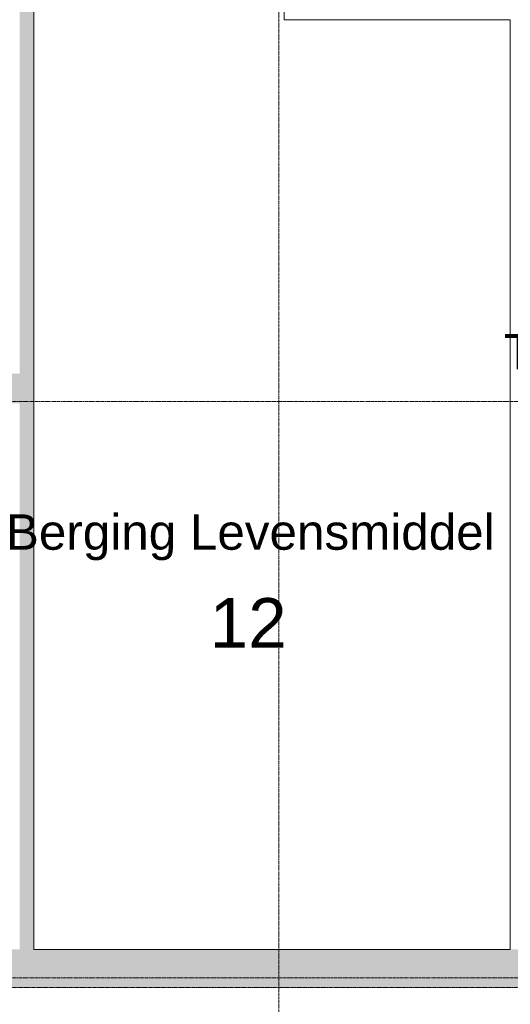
# Model space of a CAD drawing. Header units: millimetres. Extents: x 23089 to 106528, y 39021 to 113498.
# Tile 15 of 50: x 51518 to 54987, y 43874 to 50833. Entities that reach past the tile are written whole.
import ezdxf

# ---------------------------------------------------------------- set-up
doc = ezdxf.new("R2010")
doc.units = ezdxf.units.MM
doc.linetypes.add('ARC Dash', pattern=[4, 2, -2])
doc.linetypes.add('ARC Grid Line', pattern=[22.225, 12.7, -3.175, 3.175, -3.175])
for name, color, linetype, lineweight in [('A--A2__Ruwbouw', 8, 'Continuous', 9), ('A--L$07A__Stramien', 1, 'Continuous', 13), ('A--L22__Binnenwanden', 2, 'Continuous', 9), ('A--LD30__DetailPenMiddel', 3, 'Continuous', 9), ('A--LR9__AlgVoorz', 7, 'Continuous', 9), ('A--TR9__AlgVoorz', 1, 'Continuous', 13)]:
    doc.layers.add(name, color=color, linetype=linetype, lineweight=lineweight)
doc.styles.add('Arial', font='arial.ttf', dxfattribs={"height": 350})
doc.styles.add('Arial_1', font='arial.ttf', dxfattribs={"height": 250})

msp = doc.modelspace()

# ---------------------------------------------------------------- hatches: boundary and pattern name
at = {"layer": 'A--A2__Ruwbouw'}
msp.add_hatch(color=9, dxfattribs=at).paths.add_polyline_path([(51617.9, 44261.4), (51617.9, 53171.4), (51517.9, 53171.4), (51517.9, 44261.4), (51567.9, 44261.4)])
h = msp.add_hatch(color=9, dxfattribs=at)
h.paths.add_polyline_path([(45707.9, 48121.4), (51517.9, 48121.4), (51517.9, 48331.4), (44558.4, 48331.4), (44558.4, 48121.4), (45505.2, 48121.4)])
h.paths.add_polyline_path([(41557.9, 48121.4), (43658.4, 48121.4), (43658.4, 48331.4), (41557.9, 48331.4), (41557.9, 48226.4)])
h = msp.add_hatch(color=9, dxfattribs=at)
h.paths.add_polyline_path([(42597.9, 43991.4), (56058.9, 43991.4), (56058.9, 44261.4), (42597.9, 44261.4), (42597.9, 44156.4)])
h.paths.add_polyline_path([(57358.9, 43991.4), (57358.9, 44261.4), (56958.9, 44261.4), (56958.9, 43991.4)])
h.paths.add_polyline_path([(59296.9, 43991.4), (59506.9, 43991.4), (59506.9, 44261.4), (58258.9, 44261.4), (58258.9, 43991.4), (58581.1, 43991.4)])

# ---------------------------------------------------------------- linework, layer by layer
at = {"layer": 'A--L$07A__Stramien', "linetype": 'ARC Grid Line'}
for p, q in [((53350.9, 95686.5), (53350.9, 39742)), ((69356.6, 48135.4), (24200.6, 48135.4)), ((69356.6, 44060.4), (24200.6, 44060.4))]:
    msp.add_line(p, q, dxfattribs=at)
at = {"layer": 'A--L22__Binnenwanden', "lineweight": 15}
for p, q in [((53386.9, 53171.4), (53386.9, 50833.4)), ((51617.9, 44261.4), (51617.9, 53071.4)), ((53386.9, 50833.4), (54986.9, 50833.4)), ((54986.9, 50833.4), (54986.9, 44261.4)), ((54986.9, 44261.4), (51617.9, 44261.4))]:
    msp.add_line(p, q, dxfattribs=at)
at = {"layer": 'A--LD30__DetailPenMiddel', "linetype": 'ARC Dash'}
msp.add_line((65156.2, 43991.4), (41350.9, 43991.4), dxfattribs=at)
at = {"layer": 'A--LR9__AlgVoorz', "flags": 128}
msp.add_lwpolyline([(53386.9, 53071.4), (51617.9, 53071.4), (51617.9, 48226.4), (51617.9, 44261.4), (54986.9, 44261.4), (54986.9, 50833.4), (53386.9, 50833.4)], close=True, dxfattribs=at)

# ---------------------------------------------------------------- texts
at = {"layer": 'A--TR9__AlgVoorz', "attachment_point": 1}
for s, insert, char_height, width, style in [('Toiletruimte H.', (54942.4, 48611.3), 250, 2741.771, 'Arial_1'), ('Berging Levensmiddel', (51420.8, 47336.7), 250, 4160.758, 'Arial_1'), ('12', (52861.7, 46745), 350, 673.417, 'Arial')]:
    msp.add_mtext(s, dxfattribs=dict(at, insert=insert, char_height=char_height, width=width, style=style))

doc.saveas('drawing.dxf')
